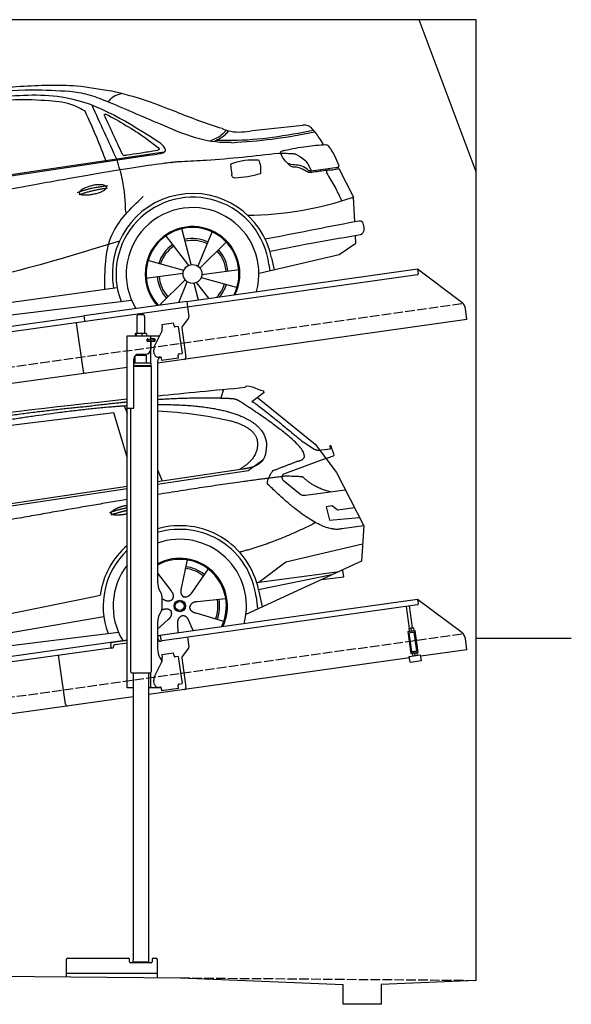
# Model space of a CAD drawing. Extents: x 0 to 5800, y -225 to 4950.
# Tile 3 of 3: x 2900 to 5800, y -225 to 4950. Entities that reach past the tile are written whole.
import ezdxf

# ---------------------------------------------------------------- set-up
doc = ezdxf.new("R2010")
doc.units = 0
doc.header["$LTSCALE"] = 10
doc.header["$MEASUREMENT"] = 0
doc.linetypes.add('GEN3', pattern=[6.25, 5, -1.25])
doc.layers.get('0').update_dxf_attribs({"linetype": 'CONTINUOUS'})
for name, color, linetype in [('3', 6, 'GEN3'), ('CAR', 1, 'CONTINUOUS'), ('SICHTBARE_KANTEN_DIN_', 7, 'CONTINUOUS')]:
    doc.layers.add(name, color=color, linetype=linetype)
doc.layers.add('AM_0', color=7, linetype='CONTINUOUS', lineweight=30)

# ---------------------------------------------------------------- blocks, each defined once
blk = doc.blocks.new('car_150')
at = {"layer": 'CAR'}
for p, q in [((12096.6, 1708.3), (11989, 1268.4)), ((12911.4, 1713.8), (12921.4, 1673.7)), ((13419.2, 1691), (13440.8, 1736.1)), ((11141, 1657.4), (11166.4, 1638.4)), ((12024, 1680.6), (11430.7, 1652.9)), ((11899, 1265.9), (12024, 1680.6)), ((12090.6, 1271.1), (12150.5, 1682.1)), ((12852.3, 1684.4), (12150.5, 1682.1)), ((12893.2, 1443.1), (12852.3, 1684.4)), ((13649.1, 1693.4), (13579.8, 1653)), ((13612.7, 1672.2), (13882, 1390.9)), ((11135.2, 1654.5), (11161.3, 1635)), ((11073.9, 1494.7), (10907.2, 1337.8)), ((13821.3, 1410.9), (13867.6, 1371.9)), ((13044.2, 1359.1), (13061.8, 1297.5)), ((13882, 1390.9), (13975.4, 1230.3)), ((13896.3, 1358), (13960.6, 1358.2)), ((10878.7, 1293.9), (10839.1, 1237.2)), ((13035, 1284), (13434.9, 1294.1)), ((13036.5, 1296.8), (13490.1, 1309.1)), ((13434.9, 1294.1), (13517.7, 1297.1)), ((13928.7, 1310.6), (13703.2, 1256.7)), ((13928.7, 1310.6), (13956.3, 1315.1)), ((10792.4, 1227), (12873.3, 1279.9)), ((10839.1, 1237.2), (12874.8, 1292.4)), ((10839.1, 1237.2), (10797.9, 1237.1)), ((13693.4, 1223.4), (13769.9, 1143.6)), ((13975.4, 1230.3), (14085, 934.5)), ((10757.1, 671.1), (10756.8, 1096.7)), ((13799.3, 1131.2), (14011, 1134.1)), ((13933.1, 1058.7), (13900.4, 1058.1)), ((13900.4, 1058.1), (13908.6, 986.7)), ((13957.3, 1033.3), (13933.1, 1058.7)), ((13908.6, 986.7), (14067.8, 981)), ((14047.8, 1034.9), (13957.3, 1033.3)), ((14085, 934.5), (13968.1, 932.9)), ((14085, 934.5), (14050.3, 752)), ((13141, 869.2), (13092, 726)), ((13654.4, 796.4), (14067.1, 840.8)), ((10225.5, 803), (10302.5, 672.5)), ((10407.4, 821.5), (10358.4, 678.2)), ((12978, 818.6), (13036.1, 720.2)), ((13244.2, 809.3), (13143.9, 695.8)), ((13500.7, 706.9), (13654.4, 796.4)), ((10510.6, 761.5), (10410.3, 648.1)), ((10765.8, 586.7), (12632.4, 738.6)), ((12632.4, 738.6), (12664.9, 741.2)), ((14050.3, 752), (13413, 548)), ((10136.6, 723.4), (10257.7, 632.5)), ((12984.9, 685.1), (12991.3, 680.2)), ((13489.8, 706.7), (13927.7, 712.7)), ((13886, 699.4), (13494.9, 667.6)), ((13831.6, 682), (13947.5, 682.1)), ((13947.4, 714.7), (13934, 714.7)), ((13947.5, 682.1), (13947.4, 714.7)), ((10786.5, 535.1), (12670.6, 626.7)), ((12976.6, 624.6), (12979.5, 625.3)), ((13318, 642.1), (13166.6, 644.4)), ((13477, 633.5), (13477, 568.5)), ((13494.9, 667.6), (13502.3, 576.6)), ((10098.1, 544.7), (10245.9, 577.5)), ((10584.4, 594.3), (10433, 596.6)), ((10746.2, 585.5), (10746.3, 535.1)), ((10765.8, 586.7), (10766, 535.1)), ((12942.4, 527.2), (13003.7, 570.3)), ((13292.9, 525.4), (13154, 585.7)), ((10157.7, 443.6), (10270.1, 522.6)), ((10559.3, 477.7), (10420.4, 538)), ((10688.1, 535.1), (12736.4, 536.2)), ((13047.9, 495.3), (13052.4, 542.1)), ((13127.9, 496.8), (13108.7, 559.2)), ((10314.2, 446.4), (10318.7, 494.4)), ((10394.7, 447.8), (10378.5, 500.5))]:
    blk.add_line(p, q, dxfattribs=at)
for centre, radius in [((13073.2, 633.8), 30.1), ((13073.2, 633.8), 23.6), ((10339.5, 586.1), 30.1), ((10339.5, 586.1), 23.6)]:
    blk.add_circle(centre, radius, dxfattribs=at)
for centre, radius, start, end in [((11252.1, 1516.2), 174.5, 103.8736, 114.54), ((13707.9, 1237.3), 20, 103.4358, 223.7473), ((10257, 101.4), 1122.3, 110.1048, 125.4377), ((13798.8, 1171.2), 40, 223.7473, 270.7861), ((10364.6, -67.1), 1141.2, 89.2488, 102.378), ((10404, 1188.8), 117.4, 257.9855, 270.1884), ((13073.6, 633.3), 403.4, 0.0315, 99.935), ((13073.6, 633.3), 422.7, 4.6504, 99.1419), ((10341.7, 585.3), 404.6, 0.0315, 126.0807), ((10341.7, 585.3), 424.2, 0.1908, 123.6545), ((13073.6, 633.3), 422.7, 124.0292, 165.2126), ((10364.6, -67.1), 1141.2, 117.0267, 123.6712), ((13073.6, 633.3), 403.4, 126.4564, 193.9312), ((13073.2, 633.8), 209.6, 45.262, 74.3995), ((10339.5, 586.1), 200.6, 45.1152, 74.5463), ((10339.5, 586.1), 209.6, 45.262, 74.3995), ((13073.2, 633.8), 200.6, 117.1152, 118.6429), ((13073.2, 633.8), 200.6, 45.1152, 74.5463), ((10339.5, 586.1), 209.6, 117.262, 146.3995), ((10339.5, 586.1), 200.6, 117.1152, 146.5463), ((13073.2, 633.8), 200.6, 333.1152, 2.5463), ((13073.2, 633.8), 209.6, 333.262, 2.3995), ((10339.5, 586.1), 200.6, 333.1152, 2.5463), ((10339.5, 586.1), 209.6, 333.262, 2.3995), ((10339.5, 586.1), 209.6, 189.262, 218.3995), ((10339.5, 586.1), 200.6, 189.1152, 218.5463)]:
    blk.add_arc(centre, radius, start, end, dxfattribs=at)
at = {"layer": 'CAR', "color": 1}
for centre, radius, start, end in [((13073.2, 633.8), 350.6, 337.8443, 102.4953), ((10339.5, 586.1), 352.3, 337.7412, 134.083), ((13073.2, 633.8), 350.6, 135.1816, 204.2079), ((13073.2, 633.8), 250.6, 327.615, 110.8156), ((10339.5, 586.1), 247.7, 326.8255, 152.4877), ((10339.5, 586.1), 245, 326.3886, 152.2472), ((13073.2, 633.8), 245, 326.7419, 111.5119), ((10339.5, 586.1), 247.7, 177.212, 215.2267), ((10339.5, 586.1), 245, 177.2589, 215.6636)]:
    blk.add_arc(centre, radius, start, end, dxfattribs=at)
at = {"layer": 'CAR'}
for points, degree in [([(11210.2, 1685.6), (11542.9, 1749.4), (12105.1, 1762), (12930.5, 1747.4)], 3), ([(11740.1, 1722.1), (11497.4, 1715.5), (11268.8, 1681.6)], 2), ([(12704.3, 1733.1), (12355.7, 1743.2), (11740.1, 1722.1)], 2), ([(12928.4, 1730.7), (12821.6, 1733.6), (12704.3, 1733.1)], 2), ([(13480.9, 1680.7), (13311.8, 1711.2), (13088.8, 1724)], 2), ([(13091.3, 1744.3), (13237.9, 1741.3), (13392.2, 1737.5), (13554.4, 1733)], 3), ([(13554.4, 1733), (13562.4, 1752.7), (13610.5, 1716.8), (13648.2, 1701.9)], 3), ([(10930.4, 1515.2), (11065.6, 1627.8), (11179.6, 1674.9)], 2), ([(11268.8, 1681.6), (11213.7, 1673.9), (11145.7, 1624)], 2), ([(11152.7, 1597.4), (11243.5, 1663), (11380.1, 1676.4)], 2), ([(13081.7, 1665.8), (13216.8, 1643.4), (13354, 1605.1), (13455.3, 1568)], 3), ([(13085.7, 1699.1), (13316, 1672.5), (13510.3, 1621.4), (13649.5, 1535.3), (13627.4, 1407.4)], 4), ([(13531.1, 1651.2), (13504.7, 1676.4), (13480.9, 1680.7)], 2), ([(13649.1, 1693.4), (13650.8, 1695), (13646.2, 1697.1), (13650.7, 1700.9), (13648.2, 1701.9)], 4), ([(10638.9, 1256.3), (10666.6, 1238), (10970.1, 1510.3), (11145.7, 1624)], 3), ([(11430.7, 1652.9), (11206.1, 1629.9), (11073.9, 1494.7)], 2), ([(13782.7, 1314.6), (13923.3, 1322), (13531.1, 1651.2)], 2), ([(13579.8, 1653), (13583.8, 1663.8), (13821.3, 1410.9)], 2), ([(10839.1, 1237.2), (10755.1, 1275), (11042.6, 1519.1), (11152.7, 1597.4)], 3), ([(13455.3, 1568), (13571.8, 1520.1), (13582.6, 1454.2)], 2), ([(10930.4, 1515.2), (10850.9, 1452.6), (10750.8, 1366.4), (10624.3, 1257.8), (10630.3, 1256.1)], 4), ([(13582.6, 1454.2), (13589.9, 1359.8), (13473.4, 1308.7)], 2), ([(13490.1, 1309.1), (13540.2, 1310.5), (13607.7, 1314), (13619.9, 1364.1), (13627.4, 1407.4)], 4), ([(10886.5, 1311.8), (10902.2, 1342.5), (10944.6, 1357.7)], 2), ([(10944.6, 1357.7), (10973.1, 1364.2), (10986, 1363.3)], 2), ([(10978.5, 1259), (10998.5, 1312.5), (10994.7, 1357.3)], 2), ([(10986, 1363.3), (10992.2, 1357.4), (10994.7, 1357.3)], 2), ([(13867.6, 1371.9), (13876, 1364.8), (13894, 1355.1), (13898.5, 1357.6), (13900.4, 1359.2)], 4), ([(13960.6, 1358.2), (13957.9, 1406.1), (13973.8, 1323.1)], 2), ([(10756.8, 1096.7), (10752.3, 1180.2), (10838, 1299.8)], 2), ([(10965.2, 1251), (10843.5, 1229), (10886.5, 1311.8)], 2), ([(13517.7, 1297.1), (13547.8, 1313.8), (13602.8, 1344.7)], 2), ([(13646, 1280.8), (13782.7, 1314.6)], 1), ([(13973.8, 1323.1), (13974.1, 1319.4), (13966.4, 1316.7), (13956.3, 1315.1)], 3), ([(10140.7, 1216.8), (10314.3, 1236.6), (10479.5, 1251.5), (10638.9, 1256.3)], 3), ([(10551.6, 1232.1), (10606.6, 1235.5), (10630, 1255)], 2), ([(10965.2, 1251), (10971.1, 1252.9), (10978.5, 1259)], 2), ([(11959.5, 1175.6), (11961.8, 1206.7), (11989, 1268.4)], 2), ([(13710.6, 1243.2), (13442.1, 1244.8), (13028.3, 1229.3)], 2), ([(13609.5, 1213.7), (13606.8, 1237.9), (13646, 1280.8)], 2), ([(13798.7, 1227.2), (13797.4, 1230.2), (13710.6, 1243.2)], 2), ([(10136.8, 1184.9), (10312.9, 1212.3), (10551.6, 1232.1)], 2), ([(12866.3, 1222.8), (11949.2, 1183.9), (10404.4, 1071.4)], 2), ([(12775.3, 1160.9), (12774.4, 1168.7), (12785.6, 1178.2), (12809.4, 1187.4), (12837.3, 1192.4), (12862.6, 1193)], 5), ([(13968.1, 932.9), (13845.3, 918), (13609.5, 1213.7)], 2), ([(13931.8, 1133), (13845.5, 1166.6), (13798.7, 1227.2)], 2), ([(11966.3, 684.4), (11947.2, 997.3), (11959.5, 1175.6)], 2), ([(12766.3, 1166), (12812.1, 1177.1), (12861, 1179.8)], 2), ([(12773.7, 1153.3), (12815.9, 1162.4), (12859.4, 1166.5)], 2), ([(12857.1, 1147.9), (12833.5, 1145.1), (12808.5, 1145), (12787.3, 1147.9), (12776.2, 1153.7), (12775.3, 1160.9)], 5), ([(9741.7, 1082), (9792.2, 1106.9), (9868, 1128.7)], 2), ([(11730.9, 1114.3), (11806, 1132.5), (11889.6, 1128.1)], 2), ([(11736.2, 1100.5), (11810, 1116.4), (11887.9, 1117)], 2), ([(9741.7, 1082), (9609.2, 1016.6)], 1), ([(9845.7, 1043.5), (9759.5, 1040.9), (9719, 1030.4)], 2), ([(9857.3, 1042), (9851.3, 1042.7), (9845.7, 1043.5)], 2), ([(9609.2, 1016.6), (9559.3, 1005.4), (9533, 884.6)], 2), ([(9719, 1030.4), (9665.9, 1005.8), (9630.6, 957.3)], 2), ([(9630.6, 957.3), (9611, 913.8), (9609.3, 895.7)], 2), ([(9610.6, 893.4), (9755, 898.2), (9831, 949.6)], 2), ([(9831, 949.6), (9840.7, 962.6), (9849.5, 977.9)], 2), ([(13835.3, 982), (13612, 900.6), (13419.6, 876.1)], 2), ([(9533, 884.6), (9526.5, 867.3), (9533.3, 836.2), (9544.5, 802.1), (9556, 769.5)], 4), ([(9609.3, 895.7), (9612.6, 895.6), (9610.6, 893.4)], 2), ([(13092, 726), (13087.7, 713.3), (13084, 699.2), (13088.6, 685.5), (13099.5, 679.2)], 4), ([(10358.4, 678.2), (10354.1, 665.6), (10350.4, 651.5), (10355, 637.8), (10365.9, 631.5)], 4), ([(11966.3, 684.4), (11977.6, 619.7), (11983.1, 593.3)], 2), ([(12991.3, 680.2), (13015.2, 659), (13038.2, 672.9)], 2), ([(13036.1, 720.2), (13054.6, 694.2), (13038.2, 672.9)], 2), ([(13143.9, 695.8), (13135.1, 685.8), (13124.6, 675.6), (13110.4, 672.8), (13099.5, 679.2)], 4), ([(10257.7, 632.5), (10281.6, 611.2), (10304.6, 625.2)], 2), ([(10302.5, 672.5), (10321, 646.5), (10304.6, 625.2)], 2), ([(10410.3, 648.1), (10401.4, 638.1), (10391, 627.9), (10376.8, 625.1), (10365.9, 631.5)], 4), ([(12979.5, 625.3), (13010, 634.8), (13025.2, 612.6)], 2), ([(13166.6, 644.4), (13134.8, 647.5), (13124.4, 622.8)], 2), ([(13154, 585.7), (13123.7, 595.9), (13124.4, 622.8)], 2), ([(10245.9, 577.5), (10276.4, 587.1), (10291.6, 564.9)], 2), ([(10433, 596.6), (10401.2, 599.8), (10390.8, 575)], 2), ([(10420.4, 538), (10390.1, 548.2), (10390.8, 575)], 2), ([(13003.7, 570.3), (13031.3, 586.5), (13025.2, 612.6)], 2), ([(13052.4, 542.1), (13052.7, 574.1), (13078.5, 581.6)], 2), ([(13112.1, 548.2), (13105.2, 579.4), (13078.5, 581.6)], 2), ([(10270.1, 522.6), (10297.7, 538.8), (10291.6, 564.9)], 2), ([(10318.7, 494.4), (10319.1, 526.3), (10344.9, 533.9)], 2), ([(10378.5, 500.5), (10371.6, 531.7), (10344.9, 533.9)], 2)]:
    blk.add_open_spline(points, degree=degree, dxfattribs=at)
for points, degree, knots in [([(11380.1, 1676.4), (11407, 1677.9), (11545.9, 1684.7), (12131.3, 1711.8), (12584.9, 1726.7), (12852.7, 1717.4), (12926.2, 1712.9)], 4, [0.0821318, 0.0821318, 0.0821318, 0.0821318, 0.0821318, 0.258851, 0.508851, 0.6086078, 0.6086078, 0.6086078, 0.6086078, 0.6086078]), ([(11736, 1111.2), (11735, 1119.4), (11755.7, 1136.1), (11838.1, 1157.7), (11931.6, 1126.3), (11845.9, 1093.1), (11761.1, 1092.3), (11737, 1103), (11736, 1111.2)], 5, [0, 0, 0, 0, 0, 0, 0.300106, 0.500106, 0.700106, 1, 1, 1, 1, 1, 1]), ([(9598.9, 658.5), (9606.2, 641.3), (9613.6, 624.7), (9621, 608.6), (9628.5, 593), (9650.9, 546.7), (9679.8, 538.5), (9717.2, 527.6), (9794.4, 527.1)], 4, [0.7158579, 0.7158579, 0.7158579, 0.7158579, 0.7158579, 0.9411234, 0.9411234, 0.9411234, 0.9411234, 1.6094789, 1.6094789, 1.6094789, 1.6094789, 1.6094789])]:
    blk.add_open_spline(points, degree=degree, knots=knots, dxfattribs=at)
blk = doc.blocks.new('car_150_')
at = {"layer": 'CAR'}
for p, q in [((6993.7, 5277.2), (7129.2, 5288.8)), ((6796.4, 5203.8), (6750.1, 4783)), ((6853.7, 5152.6), (6855.4, 5188)), ((6731.9, 5170.4), (6283.3, 5089.2)), ((6657.9, 4752.4), (6731.9, 5170.4)), ((6848, 4782.8), (6853.7, 5152.6)), ((5993.7, 5075.5), (6021.3, 5060)), ((8349.8, 5065.2), (8614.8, 5095.9)), ((5703.5, 4603.8), (7806, 4931.3)), ((5748.6, 4619.9), (7887.1, 4949.3)), ((5948.1, 4905.6), (5809.7, 4736.5)), ((8659.8, 4857.1), (8801.1, 4877.5)), ((8805, 4869.2), (8883.2, 4720.4)), ((8891.2, 4589.9), (8883.2, 4720.4)), ((5780.5, 4681.2), (5748.6, 4619.9)), ((5748.6, 4619.9), (5707.7, 4614.5)), ((7897.5, 4510.1), (8019.3, 4353.9)), ((8033.2, 4358.3), (7982.9, 4548.5)), ((8143.1, 4534), (8068.7, 4350.5)), ((8898.1, 4478.2), (8895.6, 4518.3)), ((8079.5, 4340.6), (8219, 4479.2)), ((8810.7, 4417.6), (8898.1, 4478.2)), ((5249.2, 4379.1), (5338.8, 4399.4)), ((8391.6, 4316.2), (8810.7, 4417.6)), ((7994.7, 4327.2), (7804.9, 4378.7)), ((8442.3, 4361.7), (8446.4, 4329.7)), ((8455.6, 4397.8), (8469.1, 4334.6)), ((7795.4, 4285.5), (7991.5, 4312.9)), ((8286.5, 4333.3), (8090.4, 4305.9)), ((4697.5, 4174.8), (4774.2, 4288.5)), ((8002.4, 4278.2), (7867.9, 4144.6)), ((7969.2, 4159.6), (8013.2, 4268.3)), ((8048.7, 4260.5), (8071.6, 4173.8)), ((8127.2, 4182.1), (8062.7, 4264.8)), ((8087.2, 4291.6), (8277, 4240.1)), ((7646, 4233.7), (5761.2, 3956.2)), ((5689.3, 3904.2), (7721.3, 4169.7)), ((5131.5, 4101.3), (5253.2, 3945.1)), ((5267.2, 3949.5), (5216.9, 4139.6)), ((5377, 4125.1), (5302.6, 3941.6)), ((5313.4, 3931.7), (5452.9, 4070.3)), ((5734.4, 4063.7), (5670.2, 4054.4)), ((4848.5, 3866.9), (4853.3, 3950.1)), ((5228.7, 3918.3), (5038.9, 3969.8)), ((5676.1, 3953), (5682.6, 3903)), ((5695.3, 3956.7), (5702.3, 3904.6)), ((5761.2, 3956.2), (5696.7, 3946.7)), ((4463, 3925.5), (4449.3, 3931.7)), ((4478.1, 3864), (4463, 3925.5)), ((4871, 3924.2), (4867.7, 3867.1)), ((5029.4, 3876.7), (5225.5, 3904)), ((5321.2, 3882.8), (5511, 3831.3)), ((5520.5, 3924.4), (5324.3, 3897.1)), ((5689.3, 3904.2), (5624.9, 3894.7)), ((5693.6, 3903), (5693.4, 3904.4)), ((5236.4, 3869.4), (5098.3, 3732.1)), ((5201.8, 3747.5), (5247.2, 3859.5)), ((5282.7, 3851.6), (5306.1, 3763)), ((5362.6, 3771.4), (5296.6, 3856))]:
    blk.add_line(p, q, dxfattribs=at)
for centre in [(8041, 4309.4), (5274.9, 3900.5)]:
    blk.add_circle(centre, 49.6, dxfattribs=at)
for centre, radius, start, end in [((6122, 4949.8), 174.5, 111.2882, 121.9546), ((8042.2, 4309.4), 422.7, 12.065, 190.707), ((8042.2, 4309.4), 403.4, 7.4461, 201.5292), ((8307.4, 6330.9), 1710.3, 270.6601, 289.6726), ((8041, 4309.4), 348.9, 345.0424, 211.6777), ((8041, 4309.4), 249, 334.6275, 221.995), ((8041, 4309.4), 244.1, 333.8517, 222.7626), ((5356.2, 3104.6), 1422.1, 107.8766, 127.519), ((8041, 4309.4), 186.2, 124.7762, 163.2667), ((8041, 4309.4), 176.5, 124.6018, 163.1816), ((8041, 4309.4), 186.2, 64.7762, 103.2667), ((8041, 4309.4), 176.5, 64.6018, 103.1816), ((8041, 4309.4), 176.5, 4.6018, 43.1816), ((8041, 4309.4), 186.2, 4.7762, 43.2667), ((5347.7, 3787.7), 599.5, 99.4563, 135.2463), ((5274.9, 3900.5), 424.2, 7.6054, 174.1435), ((5274.9, 3900.5), 404.6, 7.4461, 176.652), ((5274.9, 3900.5), 350, 344.7595, 185.4081), ((8041, 4309.4), 186.2, 184.7762, 223.2667), ((8041, 4309.4), 176.5, 184.6018, 223.1816), ((8041, 4309.4), 176.5, 316.6896, 343.1816), ((8041, 4309.4), 186.2, 320.3371, 343.2667), ((5274.9, 3900.5), 250, 334.2204, 187.3999), ((5274.9, 3900.5), 246.4, 333.6424, 187.5031), ((5274.9, 3900.5), 186.2, 124.7762, 163.2667), ((5274.9, 3900.5), 176.5, 124.6018, 163.1816), ((5274.9, 3900.5), 186.2, 64.7762, 103.2667), ((5274.9, 3900.5), 176.5, 64.6018, 103.1816), ((5274.9, 3900.5), 176.5, 4.6018, 43.1816), ((5274.9, 3900.5), 186.2, 4.7762, 43.2667), ((5274.9, 3900.5), 186.2, 184.7762, 223.2667), ((5274.9, 3900.5), 176.5, 184.6018, 223.1816), ((5274.9, 3900.5), 176.5, 315.6124, 343.1816), ((5274.9, 3900.5), 186.2, 319.3932, 343.2667), ((5274.9, 3900.5), 250, 213.2019, 222.6786), ((5274.9, 3900.5), 246.4, 213.7482, 223.2566), ((5274.9, 3900.5), 350, 217.4387, 217.626)]:
    blk.add_arc(centre, radius, start, end, dxfattribs=at)
for centre, major_axis, ratio, start_param, end_param in [((4699.7, 3882.5), (4.4, -29.4), 0.870747, 3.078863, 5.190641), ((4699.8, 3882.5), (-4.4, 29.6), 0.439627, 4.05108, 8.39242), ((4699.7, 3882.6), (4.4, -29.5), 0.784824, 3.019947, 3.143719)]:
    blk.add_ellipse(centre, major_axis=major_axis, ratio=ratio, start_param=start_param, end_param=end_param, dxfattribs=at)
for points in [[(7129.2, 5288.8), (7425.2, 5293.1), (7603.8, 5268.4)], [(6058.7, 5112.4), (6315.6, 5167.8), (6993.6, 5277.2)], [(6252.1, 5110.1), (6701.9, 5189.7), (7011, 5233.1)], [(6590.3, 5194.3), (7191.5, 5270.3), (7389.2, 5264.7)], [(7010.2, 5233), (7365.4, 5231.9), (7863.2, 4999)], [(7389.2, 5264.7), (7483, 5249), (7578.6, 5215.1)], [(7590.1, 5210.4), (7618.6, 5239.2), (7657.5, 5254.4)], [(7280.4, 5213.4), (7100.8, 5216.9), (6855.4, 5188)], [(7469.5, 5159.8), (7410.3, 5189.8), (7280.4, 5213.4)], [(7639.4, 4905.3), (7505.7, 5192.1)], [(8238.8, 5002.4), (8200.2, 5001.6), (7866.3, 5094.6), (7578.6, 5215.1)], [(7582.2, 4896.4), (7531.4, 5023.6), (7469.5, 5159.8)], [(7575.1, 5131.1), (7571.2, 5144.8), (7592.5, 5140)], [(7592.5, 5140), (7799.5, 5014.1), (7855.1, 4971.8)], [(8191, 5074.7), (8235.7, 5060.8), (8349.8, 5065.2)], [(8659.2, 5083.2), (8642.4, 5093.4), (8614.8, 5095.9)], [(8723.8, 4994.4), (8701.4, 5030.2), (8659.2, 5083.2)], [(8213.4, 5067), (8186.6, 5040.1), (8125.8, 5007.6)], [(8224.6, 5063.8), (8208.7, 5044.9), (8182.8, 5023.9), (8149.7, 5006.6)], [(8163.6, 5014.3), (8243.5, 5013.7), (8670.3, 5069.3)], [(8240.9, 5001), (8453.9, 5021.9), (8677.8, 5060.7)], [(7806, 4931.3), (7894.4, 4962.2), (7863.2, 4999)], [(7855.1, 4971.8), (7859.5, 4964.9), (7827.4, 4952.7)], [(8521.1, 4963.5), (8634.4, 4984.8), (8734.9, 4995.3)], [(8734.9, 4995.3), (8736.6, 4995.1), (8751.6, 4983.9), (8803.6, 4888.9)], [(7690.7, 4930.9), (7670.7, 4931.6), (7668, 4935.3)], [(7827.4, 4952.7), (7757.4, 4941.2), (7690.7, 4930.9)], [(8489.1, 4946.9), (8107.9, 4906.7), (7979.4, 4899)], [(8499.4, 4953.2), (8500.3, 4955.9), (8504.4, 4958.4)], [(8514.3, 4920.1), (8499.6, 4950.3), (8499.4, 4953.2)], [(8504.4, 4958.4), (8514.7, 4962.1), (8521.1, 4963.5)], [(8578.5, 4942.4), (8626.1, 4912.6), (8659.8, 4857.1)], [(7687.8, 4631.1), (7668.8, 4800.4), (7639.4, 4905.3)], [(8245.8, 4892.2), (8238.1, 4888.3), (8237.1, 4876.1)], [(8237.1, 4876.1), (8242.7, 4837)], [(8244.9, 4892.1), (8310.4, 4909.4), (8382.6, 4912.4)], [(8382.6, 4912.4), (8393, 4879.1), (8393.3, 4838.9)], [(8581.1, 4874.9), (8560.8, 4876.6), (8529.9, 4900.7)], [(8629.7, 4855.7), (8609.4, 4867.3), (8581.1, 4874.9)], [(8757.3, 4861.2), (8786.1, 4865.5), (8805, 4869.2)], [(8803.6, 4888.9), (8805.2, 4882.6), (8801.1, 4877.5)], [(8805, 4869.2), (8801.1, 4877.5)], [(8260.3, 4814.7), (8250.8, 4817.5), (8242.7, 4837)], [(8393.3, 4838.9), (8327.1, 4822.4), (8259.4, 4814.5)], [(8664.2, 4847.7), (8651.9, 4847.2), (8629.7, 4855.7)], [(8759.3, 4861.5), (8741.4, 4855.9), (8747.8, 4835.1)], [(8747.8, 4835.1), (8790.3, 4763.6), (8820.8, 4701.6)], [(7581.1, 4224.1), (7615.2, 4510.4), (7777.7, 4714.5)], [(5483, 4604.3), (5518.2, 4610.1), (5547.5, 4613)], [(5703.5, 4603.8), (5727.7, 4327.2), (5815.9, 3920.7)], [(8891.2, 4589.9), (8420.6, 4494.5)], [(8935.7, 4582.7), (8931.6, 4588.3), (8891.2, 4589.9)], [(8922.6, 4523), (8936.6, 4535.2), (8935.7, 4582.7)], [(8446.2, 4431.7), (8693.5, 4482.1), (8922.6, 4523)], [(7654.8, 4478.5), (7099.9, 4313.4), (5734.4, 4063.7)], [(4521.8, 4177.7), (4571.6, 4179.9), (4749.3, 4251.6)], [(4774.2, 4288.5), (4659.3, 4269.8), (4567.9, 4222.9)], [(4567.9, 4222.9), (4519.6, 4194.8), (4502.9, 4113.4)], [(4435.2, 4069.4), (4583.3, 4094.2), (4831, 4173.4)], [(4506.8, 4110.9), (4647.6, 4153.7), (4697.5, 4174.8)], [(4502.9, 4113.4), (4503.1, 4110.8), (4506.8, 4110.9)], [(4437.7, 3977.1), (4639.7, 4000.1), (4865.6, 4011.8)], [(4860.2, 3989.6), (4515.7, 3964.4), (4439.9, 3955.5)], [(4439.9, 3955.5), (4435.9, 3967.1), (4437.7, 3977.1)], [(4648.5, 3915.5), (4682.8, 3935.6), (4856.8, 3972.2)], [(4452, 3925), (4450.8, 3925.8), (4449.5, 3930), (4449.3, 3931.7)], [(4455.1, 3908.2), (4458.1, 3913), (4464.2, 3915.7), (4462.2, 3923.2), (4452, 3925)], [(4457.8, 3901.6), (4456.6, 3902.4), (4455.3, 3906.6), (4455.1, 3908.2)], [(4461, 3884.9), (4463.9, 3889.5), (4470, 3892.3), (4467.9, 3899.7), (4457.8, 3901.6)], [(4463.7, 3878.2), (4462.5, 3879), (4461.2, 3883.2), (4461, 3884.9)]]:
    blk.add_spline(points, degree=3, dxfattribs=at)
for points, degree, knots in [([(8191, 5074.7), (8107.9, 5098.3), (7930.3, 5167), (7746.4, 5237.4), (7603.8, 5268.4)], 3, [5.571538, 5.571538, 5.571538, 5.571538, 32.165526, 64.936902, 64.936902, 64.936902, 64.936902]), ([(7668, 4935.3), (7650.2, 4969.8), (7620.8, 5036.6), (7588.5, 5099.8), (7575.1, 5131.1)], 3, [2.591518, 2.591518, 2.591518, 2.591518, 14.396583, 24.038621, 24.038621, 24.038621, 24.038621]), ([(8645.2, 4860.1), (8634.4, 4868.9), (8603, 4892.4), (8542.9, 4879.7), (8521, 4910.7), (8514.3, 4920.1)], 3, [0.658544, 0.658544, 0.658544, 0.658544, 4.748765, 12.290755, 15.589596, 15.589596, 15.589596, 15.589596]), ([(8645.2, 4860.1), (8647, 4858.9), (8651.5, 4856.3), (8656.7, 4856.7), (8659.8, 4857.1)], 3, [0.11133, 0.11133, 0.11133, 0.11133, 0.733961, 1.64284, 1.64284, 1.64284, 1.64284]), ([(8752.5, 4860.5), (8727.9, 4857.2), (8698.8, 4853.2), (8669.8, 4848.6), (8664.2, 4847.7)], 3, [0, 0, 0, 0, 7.10149, 8.807008, 8.807008, 8.807008, 8.807008]), ([(7442.5, 4729.7), (7440.4, 4737.7), (7458.8, 4757), (7537.7, 4789), (7634.5, 4769.9), (7553.7, 4725.9), (7469.8, 4714.2), (7444.6, 4721.7), (7442.5, 4729.7)], 5, [0, 0, 0, 0, 0, 0, 0.300106, 0.500106, 0.700106, 1, 1, 1, 1, 1, 1]), ([(6465.7, 4559.3), (6463.6, 4567.3), (6482, 4586.6), (6560.8, 4618.6), (6657.6, 4599.5), (6576.9, 4555.6), (6492.9, 4543.8), (6467.7, 4551.3), (6465.7, 4559.3)], 5, [0, 0, 0, 0, 0, 0, 0.300106, 0.500106, 0.700106, 1, 1, 1, 1, 1, 1]), ([(4434.3, 4093), (4435.5, 4060.6), (4436.9, 4022.1), (4441.6, 3983.8), (4442.4, 3977.7)], 3, [0, 0, 0, 0, 97.108013, 115.616313, 115.616313, 115.616313, 115.616313]), ([(4467.9, 3864), (4468.3, 3864.8), (4470.3, 3867.4), (4478.3, 3867.4), (4474, 3879.3), (4467.4, 3878.6), (4463.7, 3878.2)], 3, [2.682731, 2.682731, 2.682731, 2.682731, 5.656821, 12.3267, 20.012637, 30.346325, 30.346325, 30.346325, 30.346325])]:
    blk.add_open_spline(points, degree=degree, knots=knots, dxfattribs=at)
for points, degree in [([(6590.3, 5194.3), (6342.2, 5155.3), (6121.6, 5097.1)], 2), ([(5803.2, 4907.4), (5922.7, 5036.5), (6029.7, 5097.9)], 2), ([(6284.4, 5088.8), (6061.8, 5056.7), (5948.1, 4905.6)], 2), ([(6123.2, 5096.2), (6065.8, 5086.5), (6002.6, 5043)], 2), ([(6013, 5017.6), (6096.2, 5083.6), (6251.3, 5110.3)], 2), ([(5547.5, 4613), (5577.3, 4598.4), (5843.2, 4907.6), (6002.6, 5043)], 3), ([(5703.8, 4603.3), (5695, 4674.1), (5922.8, 4934.4), (6013, 5017.6)], 3), ([(8578.5, 4942.4), (8576.8, 4945.2), (8489.1, 4946.9)], 2), ([(7979.4, 4899), (7725, 4888.3), (5338.8, 4399.4)], 2), ([(5803.2, 4907.4), (5732.5, 4835), (5644.3, 4736.7), (5532.9, 4612.6), (5539.4, 4612.3)], 4), ([(5837.6, 4753), (5865, 4763.1), (5877.9, 4763.9)], 2), ([(5877.9, 4763.9), (5884.9, 4758.8), (5887.3, 4759.1)], 2), ([(6732.8, 4687.3), (6731.1, 4718.4), (6750.1, 4783)], 2), ([(7432.9, 4733.6), (7502, 4760.2), (7591.2, 4770)], 2), ([(5785.9, 4700), (5794.1, 4735.6), (5837.6, 4753)], 2), ([(5883.9, 4659.5), (5901.1, 4713.7), (5887.3, 4759.1)], 2), ([(7441.9, 4722), (7513, 4747.3), (7590.2, 4757.9)], 2), ([(5871.8, 4649.8), (5747.2, 4591.7), (5785.9, 4700)], 2), ([(5871.8, 4649.8), (5877.4, 4652.5), (5883.9, 4659.5)], 2), ([(6803, 4201), (6743.7, 4508.9), (6732.8, 4687.3)], 2), ([(4622.5, 4310.5), (4903.3, 4440.5), (5399.6, 4569.1)], 2), ([(4919.6, 4458.1), (5131.9, 4523.6), (5319.2, 4569), (5483, 4604.3)], 3), ([(5399.6, 4569.1), (5453.7, 4579.5), (5474.4, 4601.9)], 2), ([(6460.2, 4561.7), (6532.3, 4589.4), (6615.8, 4595.9)], 2), ([(6467.2, 4548.7), (6538.3, 4574), (6615.5, 4584.7)], 2), ([(4622.5, 4310.5), (4492.9, 4233.7)], 1), ([(4492.9, 4233.7), (4430.6, 4178.8), (4434.3, 4093)], 2), ([(6803, 4201), (6822.6, 4138.3), (6831.4, 4112.8)], 2), ([(4521.8, 4177.7), (4507.9, 4132), (4508.6, 4113.8)], 2), ([(4508.6, 4113.8), (4511.9, 4114.1), (4510.2, 4111.7)], 2), ([(4445.5, 3956.2), (4446.7, 3948), (4448, 3939.9), (4449.3, 3931.7)], 3), ([(4637.5, 3865.3), (4639.1, 3881.6), (4643.8, 3898.6), (4648.5, 3915.5)], 3)]:
    blk.add_open_spline(points, degree=degree, dxfattribs=at)

msp = doc.modelspace()

# ---------------------------------------------------------------- linework, layer by layer
for p, q in [((5300, 4150), (5000, 4950)), ((3778.5, 3469.4), (4991.6, 3639.9)), ((4991.6, 3639.9), (4995.1, 3615.1)), ((4991.6, 3639.9), (5223.6, 3465.1)), ((4990.8, 3609.5), (3779.7, 3439.3)), ((3238.7, 3394.5), (3778.4, 3470.4)), ((3778.4, 3470.4), (3782.7, 3439.7)), ((3779.7, 3439.3), (3246, 3364.3)), ((3782.7, 3439.7), (3789.8, 3389.3)), ((5251.2, 3373.4), (5243, 3432.1)), ((760, 3045.2), (3238.8, 3393.6)), ((3246, 3364.3), (760, 3014.9)), ((3242.6, 3366.8), (3238.7, 3394.5)), ((3516.7, 3390.6), (3516.7, 3300.6)), ((3526.7, 3400.6), (3546.7, 3400.6)), ((3556.7, 3390.6), (3556.7, 3300.6)), ((5251.2, 3373.4), (3624.7, 3144.8)), ((3787.9, 3381.9), (3754.6, 3337.7)), ((3234.6, 3100.1), (3198.5, 3357.6)), ((3646.7, 3347.9), (3709.1, 3356.6)), ((3646.7, 3347.9), (3648.9, 3332)), ((3649.5, 3327.8), (3648.9, 3332)), ((3711.3, 3340.8), (3709.1, 3356.6)), ((3711.3, 3340.8), (3711.4, 3339.8)), ((3717.1, 3335.6), (3718.1, 3335.7)), ((3733.9, 3337.9), (3718.1, 3335.7)), ((3733.9, 3337.9), (3753.9, 3195.3)), ((3752.6, 3330.3), (3774.3, 3176)), ((3464.7, 3287.6), (3636.1, 3287.6)), ((3464.7, 2907.6), (3464.7, 3287.6)), ((3506.8, 3298.2), (3506.8, 3287.6)), ((3527.5, 3300.6), (3509.5, 3300.6)), ((3512.5, 3298.2), (3512.5, 3287.6)), ((3554.6, 3300.6), (3527.5, 3300.6)), ((3542.5, 3298.2), (3542.5, 3287.6)), ((3564.2, 3300.6), (3554.6, 3300.6)), ((3566.6, 3298.2), (3566.6, 3287.6)), ((3573.4, 3271.6), (3569.7, 3271.6)), ((3570.7, 3261.8), (3570.7, 3269)), ((3573.4, 3271.6), (3585.7, 3271.6)), ((3573.7, 3271.6), (3573.7, 3259.6)), ((3587.7, 3271.6), (3585.7, 3271.6)), ((3587.7, 3271.6), (3588.7, 3271.6)), ((3588.7, 3277.6), (3588.7, 3274.6)), ((3589.4, 3271.6), (3588.7, 3271.6)), ((3588.7, 3259.6), (3588.7, 3271.6)), ((3607, 3271.6), (3589.4, 3271.6)), ((3589.7, 3272.1), (3589.7, 3287.6)), ((3608.7, 3272.1), (3589.7, 3272.1)), ((3607, 3271.6), (3607.7, 3271.6)), ((3607.7, 3259.6), (3607.7, 3271.6)), ((3608.5, 3233.5), (3646, 3307.1)), ((3609.7, 3271.1), (3609.7, 3260.1)), ((3607.7, 3259.6), (3569.9, 3259.6)), ((3585.7, 3259.1), (3573.4, 3259.1)), ((3588.7, 3256.1), (3588.7, 3217.6)), ((3589.7, 3144.7), (3589.7, 3259.1)), ((3608.7, 3259.1), (3589.7, 3259.1)), ((3607.8, 3193), (3605.1, 3212.8)), ((3500.7, 2910.6), (3500.7, 3167.6)), ((3566.7, 3184.6), (3506.7, 3183.9)), ((3506.7, 3144.7), (3506.7, 3183.9)), ((3518.7, 3184), (3518.7, 3191.6)), ((3525.7, 3192.6), (3563.7, 3192.6)), ((3554.7, 3184.5), (3554.7, 3192.6)), ((3566.7, 3144.6), (3566.7, 3184.6)), ((3638.4, 3177.1), (3630.4, 3175.9)), ((3644, 3172.8), (3646.1, 3157.9)), ((3735.2, 3170.5), (3646.1, 3157.9)), ((3732.9, 3187.3), (3733, 3186.3)), ((3735.2, 3170.5), (3733, 3186.3)), ((3738.1, 3193.1), (3737.1, 3193)), ((3738.1, 3193.1), (3753.9, 3195.3)), ((3464.7, 3122.4), (760, 2742.2)), ((3591.7, 3144.6), (3500.7, 3144.6)), ((3591.7, 3131.4), (3500.7, 3131.4)), ((3588.7, 3129.6), (3500.7, 3129.6)), ((3591.7, 3127.9), (3500.7, 3127.9)), ((3588.7, 3129.6), (3591.7, 3131.4)), ((3588.7, 3129.6), (3591.7, 3127.9)), ((3589.7, 3129.1), (3589.7, 3130.2)), ((3591.7, 3131.4), (3591.7, 3144.6)), ((3591.7, 3127.9), (3591.8, 1532.6)), ((3624.7, 3152.6), (3624.7, 1994.3)), ((3464.7, 1437.6), (3464.7, 2907.6)), ((3464.7, 2907.6), (3497.7, 2907.6)), ((3481.7, 2907.6), (3481.8, 1532.6)), ((3638.1, 1944.3), (3644.4, 1933.4)), ((3647.7, 1920.9), (3647.7, 1854.3)), ((3624.7, 1712.8), (4991.6, 1904.9)), ((4990.8, 1874.5), (3649, 1685.9)), ((4949.6, 1750.9), (4933.4, 1866.4)), ((4965.5, 1753.1), (4949.2, 1868.6)), ((4992.7, 1897), (4991.6, 1904.9)), ((4991.6, 1904.9), (5223.6, 1730.1)), ((4992.7, 1897), (4995.1, 1880.1)), ((3644.4, 1841.8), (3638.1, 1831)), ((3624.7, 1781), (3624.7, 1644.7)), ((3640.5, 1711), (3624.7, 1708.8)), ((3643.4, 1690.2), (3639.9, 1714.9)), ((4939.8, 1734.5), (4979.4, 1740.1)), ((4939.8, 1734.5), (4956.1, 1618.7)), ((4940.9, 1726.6), (4980.5, 1732.2)), ((4946.4, 1750.4), (4945.7, 1749.9)), ((4945.7, 1749.9), (4947.7, 1736.1)), ((4968.7, 1753.5), (4946.4, 1750.4)), ((4961.3, 1628.5), (4947.4, 1727.5)), ((4948.5, 1735.7), (4947.7, 1736.1)), ((4959.4, 1738.8), (4957.8, 1750.5)), ((4968.7, 1753.5), (4969.5, 1753.2)), ((4969.5, 1753.2), (4971.4, 1739.4)), ((4970.8, 1738.9), (4971.4, 1739.4)), ((4988, 1632.2), (4974.1, 1731.3)), ((4995.7, 1624.2), (4979.4, 1740.1)), ((760, 1310.2), (3377.5, 1678)), ((3377.5, 1678), (3464.7, 1690.3)), ((3377.5, 1678), (3378.6, 1670.1)), ((3464.7, 1686.3), (3378, 1674.1)), ((3381, 1653.3), (3378.6, 1670.1)), ((3401.8, 1666.3), (3464.7, 1675.2)), ((3631, 1688.4), (3631.1, 1687.4)), ((3636.8, 1683.2), (3641.7, 1683.9)), ((3782.7, 1704.7), (3789.8, 1654.3)), ((5251.2, 1638.4), (5243, 1697.1)), ((3376.7, 1647.6), (760, 1279.9)), ((3140.6, 1351.9), (3104.4, 1609.4)), ((3140.6, 1351.9), (3104.4, 1609.4)), ((3384.3, 1647.7), (3389.2, 1648.4)), ((3393.5, 1654), (3393.3, 1655)), ((3646.7, 1612.9), (3709.1, 1621.6)), ((3646.7, 1612.9), (3648.9, 1597)), ((3711.3, 1605.8), (3709.1, 1621.6)), ((3711.3, 1605.8), (3711.4, 1604.8)), ((3787.9, 1646.9), (3754.6, 1602.7)), ((4948.3, 1602.6), (5007.7, 1611)), ((4955, 1626.6), (4994.6, 1632.2)), ((4956.1, 1618.7), (4995.7, 1624.2)), ((4961.3, 1628.5), (4988, 1632.2)), ((4964.8, 1619.9), (4964.1, 1619.4)), ((4964.1, 1619.4), (4966, 1605.6)), ((4966.8, 1605.2), (4966, 1605.6)), ((4966.9, 1628.3), (4966.7, 1629.3)), ((4976.1, 1620), (4977.8, 1608.3)), ((4982.7, 1630.5), (4982.6, 1631.5)), ((4987, 1623), (4987.9, 1622.7)), ((4987.9, 1622.7), (4989.8, 1608.9)), ((4989.1, 1608.4), (4989.8, 1608.9)), ((5011.9, 1581.3), (5007.7, 1611)), ((5251.2, 1638.4), (5008.6, 1604.3)), ((3608.5, 1498.5), (3646, 1572.1)), ((3638.1, 1594.7), (3648.2, 1577.3)), ((3649.5, 1592.8), (3648.9, 1597)), ((3717.1, 1600.6), (3718.1, 1600.7)), ((3733.9, 1602.9), (3718.1, 1600.7)), ((3733.9, 1602.9), (3753.9, 1460.3)), ((3752.6, 1595.3), (3774.3, 1441)), ((4949.2, 1596), (3765.8, 1429.7)), ((4952.4, 1572.9), (4948.3, 1602.6)), ((4952.4, 1572.9), (5011.9, 1581.3)), ((3481.8, 1532.6), (3481.8, 1521.6)), ((3488.8, 1514.6), (3481.8, 1521.6)), ((3584.8, 1514.6), (3488.8, 1514.6)), ((3496.8, 1514.6), (3496.9, 9.6)), ((3576.8, 1514.6), (3576.9, -1.4)), ((3584.8, 1514.6), (3591.8, 1521.6)), ((3589.7, 1437.6), (3589.7, 1519.6)), ((3591.8, 1532.6), (3591.8, 1521.6)), ((3607.8, 1458), (3605.1, 1477.8)), ((3732.9, 1452.3), (3733, 1451.3)), ((3735.2, 1435.5), (3733, 1451.3)), ((3738.1, 1458.1), (3737.1, 1458)), ((3738.1, 1458.1), (3753.9, 1460.3)), ((3496.8, 1437.6), (3464.7, 1437.6)), ((3644, 1437.6), (3576.8, 1437.6)), ((3765.8, 1429.7), (3576.8, 1403.1)), ((3638.4, 1442.1), (3630.4, 1440.9)), ((3644, 1437.8), (3646.1, 1422.9)), ((3735.2, 1435.5), (3646.1, 1422.9)), ((3496.8, 1391.9), (760, 1007.2)), ((3146.9, -80.3), (3146.9, 12.6)), ((3151.9, 17.6), (3471.9, 17.6)), ((3476.9, -2.4), (3476.9, 12.6)), ((3496.9, -1.4), (3496.9, 9.6)), ((3596.9, 12.6), (3596.9, -2.4)), ((3601.9, 17.6), (3616.9, 17.6)), ((3621.9, 12.6), (3621.9, -84.8)), ((0, -50), (3745, -86)), ((3591.9, -7.4), (3481.9, -7.4)), ((3497.9, -2.4), (3496.9, -1.4)), ((3497.9, -2.4), (3575.9, -2.4)), ((3510.9, -2.4), (3510.9, -7.4)), ((3562.9, -2.4), (3562.9, -7.4)), ((3575.9, -2.4), (3576.9, -1.4)), ((3621.9, -62.4), (3146.9, -62.4)), ((3745, -86), (4600, -120.1)), ((5300, -100), (4799.5, -120.1)), ((4600, -225), (4600, -120.1)), ((4799.5, -120.1), (4800, -225)), ((4800, -225), (4600, -225))]:
    msp.add_line(p, q)
for points in [[(3644, 3172.8, 0), (3644, 3172.8, 0), (3644, 3172.8, 0), (3644, 3172.8, 0), (3644, 3172.8, 0), (3644, 3172.8, 0), (3644, 3172.8, 0), (3644, 3172.9, 0), (3644, 3172.9, 0), (3644, 3172.9, 0), (3644, 3172.9, 0), (3644, 3172.9, 0), (3644, 3172.9, 0), (3644, 3172.9, 0), (3644, 3172.9, 0), (3644, 3172.9, 0), (3644, 3172.9, 0), (3644, 3172.9, 0), (3644, 3172.9, 0), (3644, 3172.9, 0), (3644, 3173, 0), (3644, 3173, 0), (3644, 3173, 0), (3644, 3173, 0), (3644, 3173, 0), (3644, 3173, 0), (3644, 3173, 0), (3644, 3173, 0), (3644, 3173, 0), (3644, 3173, 0), (3644, 3173, 0), (3644, 3173, 0), (3644, 3173, 0), (3644, 3173.1, 0), (3644, 3173.1, 0), (3644, 3173.1, 0), (3644, 3173.1, 0), (3644, 3173.1, 0), (3644, 3173.1, 0), (3644, 3173.1, 0), (3644, 3173.1, 0), (3644, 3173.1, 0), (3644, 3173.1, 0), (3644, 3173.1, 0), (3643.9, 3173.1, 0), (3643.9, 3173.1, 0), (3643.9, 3173.2, 0), (3643.9, 3173.2, 0), (3643.9, 3173.2, 0), (3643.9, 3173.2, 0), (3643.9, 3173.2, 0), (3643.9, 3173.2, 0), (3643.9, 3173.2, 0), (3643.9, 3173.2, 0), (3643.9, 3173.2, 0), (3643.9, 3173.2, 0), (3643.9, 3173.2, 0), (3643.9, 3173.2, 0), (3643.9, 3173.2, 0), (3643.9, 3173.3, 0), (3643.9, 3173.3, 0), (3643.9, 3173.3, 0), (3643.9, 3173.3, 0), (3643.9, 3173.3, 0), (3643.9, 3173.3, 0), (3643.9, 3173.3, 0), (3643.9, 3173.3, 0), (3643.9, 3173.3, 0), (3643.9, 3173.3, 0), (3643.9, 3173.3, 0), (3643.9, 3173.3, 0), (3643.9, 3173.3, 0), (3643.9, 3173.4, 0), (3643.9, 3173.4, 0), (3643.9, 3173.4, 0), (3643.9, 3173.4, 0), (3643.9, 3173.4, 0), (3643.9, 3173.4, 0), (3643.9, 3173.4, 0), (3643.9, 3173.4, 0), (3643.9, 3173.4, 0), (3643.9, 3173.4, 0), (3643.9, 3173.4, 0), (3643.9, 3173.4, 0), (3643.9, 3173.4, 0), (3643.9, 3173.5, 0), (3643.9, 3173.5, 0), (3643.9, 3173.5, 0), (3643.9, 3173.5, 0), (3643.9, 3173.5, 0), (3643.9, 3173.5, 0), (3643.9, 3173.5, 0), (3643.9, 3173.5, 0), (3643.9, 3173.5, 0), (3643.9, 3173.5, 0), (3643.8, 3173.5, 0), (3643.8, 3173.5, 0), (3643.8, 3173.5, 0), (3643.8, 3173.6, 0), (3643.8, 3173.6, 0), (3643.8, 3173.6, 0), (3643.8, 3173.6, 0), (3643.8, 3173.6, 0), (3643.8, 3173.6, 0), (3643.8, 3173.6, 0), (3643.8, 3173.6, 0), (3643.8, 3173.6, 0), (3643.8, 3173.6, 0), (3643.8, 3173.6, 0), (3643.8, 3173.6, 0), (3643.8, 3173.6, 0), (3643.8, 3173.7, 0), (3643.8, 3173.7, 0), (3643.8, 3173.7, 0), (3643.8, 3173.7, 0), (3643.8, 3173.7, 0), (3643.8, 3173.7, 0), (3643.8, 3173.7, 0), (3643.8, 3173.7, 0), (3643.8, 3173.7, 0), (3643.8, 3173.7, 0), (3643.8, 3173.7, 0), (3643.8, 3173.7, 0), (3643.8, 3173.7, 0), (3643.8, 3173.8, 0), (3643.8, 3173.8, 0), (3643.8, 3173.8, 0), (3643.8, 3173.8, 0)], [(3644, 1437.8, 0), (3644, 1437.8, 0), (3644, 1437.8, 0), (3644, 1437.8, 0), (3644, 1437.8, 0), (3644, 1437.8, 0), (3644, 1437.8, 0), (3644, 1437.9, 0), (3644, 1437.9, 0), (3644, 1437.9, 0), (3644, 1437.9, 0), (3644, 1437.9, 0), (3644, 1437.9, 0), (3644, 1437.9, 0), (3644, 1437.9, 0), (3644, 1437.9, 0), (3644, 1437.9, 0), (3644, 1437.9, 0), (3644, 1437.9, 0), (3644, 1437.9, 0), (3644, 1438, 0), (3644, 1438, 0), (3644, 1438, 0), (3644, 1438, 0), (3644, 1438, 0), (3644, 1438, 0), (3644, 1438, 0), (3644, 1438, 0), (3644, 1438, 0), (3644, 1438, 0), (3644, 1438, 0), (3644, 1438, 0), (3644, 1438, 0), (3644, 1438.1, 0), (3644, 1438.1, 0), (3644, 1438.1, 0), (3644, 1438.1, 0), (3644, 1438.1, 0), (3644, 1438.1, 0), (3644, 1438.1, 0), (3644, 1438.1, 0), (3644, 1438.1, 0), (3644, 1438.1, 0), (3644, 1438.1, 0), (3643.9, 1438.1, 0), (3643.9, 1438.1, 0), (3643.9, 1438.2, 0), (3643.9, 1438.2, 0), (3643.9, 1438.2, 0), (3643.9, 1438.2, 0), (3643.9, 1438.2, 0), (3643.9, 1438.2, 0), (3643.9, 1438.2, 0), (3643.9, 1438.2, 0), (3643.9, 1438.2, 0), (3643.9, 1438.2, 0), (3643.9, 1438.2, 0), (3643.9, 1438.2, 0), (3643.9, 1438.2, 0), (3643.9, 1438.3, 0), (3643.9, 1438.3, 0), (3643.9, 1438.3, 0), (3643.9, 1438.3, 0), (3643.9, 1438.3, 0), (3643.9, 1438.3, 0), (3643.9, 1438.3, 0), (3643.9, 1438.3, 0), (3643.9, 1438.3, 0), (3643.9, 1438.3, 0), (3643.9, 1438.3, 0), (3643.9, 1438.3, 0), (3643.9, 1438.3, 0), (3643.9, 1438.4, 0), (3643.9, 1438.4, 0), (3643.9, 1438.4, 0), (3643.9, 1438.4, 0), (3643.9, 1438.4, 0), (3643.9, 1438.4, 0), (3643.9, 1438.4, 0), (3643.9, 1438.4, 0), (3643.9, 1438.4, 0), (3643.9, 1438.4, 0), (3643.9, 1438.4, 0), (3643.9, 1438.4, 0), (3643.9, 1438.4, 0), (3643.9, 1438.5, 0), (3643.9, 1438.5, 0), (3643.9, 1438.5, 0), (3643.9, 1438.5, 0), (3643.9, 1438.5, 0), (3643.9, 1438.5, 0), (3643.9, 1438.5, 0), (3643.9, 1438.5, 0), (3643.9, 1438.5, 0), (3643.9, 1438.5, 0), (3643.8, 1438.5, 0), (3643.8, 1438.5, 0), (3643.8, 1438.5, 0), (3643.8, 1438.6, 0), (3643.8, 1438.6, 0), (3643.8, 1438.6, 0), (3643.8, 1438.6, 0), (3643.8, 1438.6, 0), (3643.8, 1438.6, 0), (3643.8, 1438.6, 0), (3643.8, 1438.6, 0), (3643.8, 1438.6, 0), (3643.8, 1438.6, 0), (3643.8, 1438.6, 0), (3643.8, 1438.6, 0), (3643.8, 1438.6, 0), (3643.8, 1438.7, 0), (3643.8, 1438.7, 0), (3643.8, 1438.7, 0), (3643.8, 1438.7, 0), (3643.8, 1438.7, 0), (3643.8, 1438.7, 0), (3643.8, 1438.7, 0), (3643.8, 1438.7, 0), (3643.8, 1438.7, 0), (3643.8, 1438.7, 0), (3643.8, 1438.7, 0), (3643.8, 1438.7, 0), (3643.8, 1438.7, 0), (3643.8, 1438.8, 0), (3643.8, 1438.8, 0), (3643.8, 1438.8, 0), (3643.8, 1438.8, 0)]]:
    msp.add_polyline3d(points)
for centre, radius, start, end in [((4990.1, 3614.4), 5, 278, 8), ((5193.5, 3425.2), 50, 8, 53), ((3526.7, 3390.6), 10, 90, 180), ((3546.7, 3390.6), 10, 0, 90), ((3779.9, 3387.9), 10, 323, 8), ((3614.8, 3323), 35, 333, 8), ((3716.4, 3340.5), 5, 188, 278), ((3762.5, 3331.7), 10, 143, 188), ((3515.2, 3293.1), 9.81, 138.3564, 148.753), ((3510, 3297.9), 2.75, 100.7661, 142.4343), ((3509.6, 3298.5), 2.09, 44.8448, 91.5619), ((3505.5, 3294.1), 8.11, 30.3376, 47.0532), ((3527.4, 3253.3), 47.4, 71.4743, 108.3354), ((3554.5, 3269.3), 31.3, 67.162, 112.72), ((3561.2, 3295.2), 6.2, 28.4134, 60.7068), ((3570.7, 3271.6), 1, 48.5904, 221.4096), ((3567.7, 3269), 3, 0, 41.4096), ((3567.7, 3261.8), 3, 318.5904, 0), ((3573.4, 3274.6), 3, 228.5904, 270), ((3578.7, 3277.6), 10, 0, 90), ((3585.7, 3274.6), 3, 270, 0), ((3608.7, 3271.1), 1, 0, 90), ((3563.7, 3217.6), 25, 270, 0), ((3570.7, 3259.1), 1, 138.5904, 311.4096), ((3573.4, 3256.1), 3, 90, 131.4096), ((3585.7, 3256.1), 3, 0, 90), ((3639.7, 3217.6), 35, 153, 188), ((3608.7, 3260.1), 1, 270, 0), ((3525.7, 3167.6), 25, 90, 180), ((3627.7, 3195.7), 20, 188, 278), ((3649.7, 3152.6), 25, 108.6472, 180), ((3639.1, 3172.1), 5, 19.537, 98), ((3737.8, 3188), 5, 98, 188), ((3764.4, 3174.6), 10, 278, 8), ((3244.5, 3101.5), 10, 188, 278), ((3497.7, 2910.6), 3, 270, 0), ((3724.7, 1994.3), 100, 180, 210), ((3622.7, 1920.9), 25, 0, 30), ((4990.1, 1879.4), 5, 278, 8), ((3724.7, 1781), 100, 150, 180), ((3622.7, 1854.3), 25, 330, 0), ((4954.1, 1733.5), 17.4, 77.7758, 118.2123), ((4951.2, 1754), 17.3, 257.7374, 298.2906), ((4966, 1735.1), 17.4, 77.8275, 118.1868), ((4963.1, 1755.8), 17.4, 257.806, 298.1683), ((5193.5, 1690.2), 50, 8, 53), ((3403.2, 1656.4), 10, 98, 188), ((3621.1, 1687), 10, 8, 68.7289), ((3636.1, 1688.1), 5, 188, 278), ((3641, 1688.8), 5, 278, 334.7633), ((3648.3, 1690.9), 5, 188, 278), ((3376, 1652.6), 5, 278, 8), ((3383.6, 1652.6), 5, 221.2367, 278), ((3388.5, 1653.3), 5, 278, 8), ((3724.7, 1644.7), 100, 180, 210), ((3716.4, 1605.5), 5, 188, 278), ((3779.9, 1652.9), 10, 323, 8), ((4972.4, 1603), 17.4, 77.7758, 118.2123), ((4969.6, 1623.5), 17.3, 257.7374, 298.2906), ((4984.3, 1604.6), 17.4, 77.8275, 118.1868), ((4981.4, 1625.3), 17.4, 257.806, 298.1683), ((3614.8, 1588), 35, 333, 8), ((3762.5, 1596.7), 10, 143, 188), ((3641.8, 1824.2), 321, 254.6793, 254.6861), ((3639.7, 1482.6), 35, 153, 188), ((3627.7, 1460.7), 20, 188, 278), ((3737.8, 1453), 5, 98, 188), ((3639.1, 1437.1), 5, 19.537, 98), ((3764.4, 1439.6), 10, 278, 8), ((3150.5, 1353.3), 10, 188, 278), ((3150.5, 1353.3), 10, 188, 278), ((3151.9, 12.6), 5, 90, 180), ((3471.9, 12.6), 5, 0, 90), ((3601.9, 12.6), 5, 90, 180), ((3616.9, 12.6), 5, 0, 90), ((3481.9, -2.4), 5, 180, 270), ((3591.9, -2.4), 5, 270, 0)]:
    msp.add_arc(centre, radius, start, end)
at = {"layer": '3'}
for p, q in [((223.4, 2754.7), (5230.8, 3458.4)), ((223.4, 1019.7), (5230.8, 1723.4)), ((3745, -86), (5300, -99.1))]:
    msp.add_line(p, q, dxfattribs=at)
at = {"layer": 'SICHTBARE_KANTEN_DIN_'}
for p, q in [((5300, 4950), (0, 4950)), ((5300, -100), (5300, 4950)), ((5300, 1700), (5800, 1700))]:
    msp.add_line(p, q, dxfattribs=at)
msp.add_arc((3245.6, 3367.2), 3, 188, 278, dxfattribs=at)

# ---------------------------------------------------------------- block references
at = {"layer": 'AM_0', "rotation": 359.5505213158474}
msp.add_blockref('car_150_', (-4265.8, -632.6), dxfattribs=at)
at = {"layer": 'CAR', "color": 2, "rotation": 6.973897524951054}
msp.add_blockref('car_150', (-9157.9, -347.9), dxfattribs=at)

doc.saveas('drawing.dxf')
